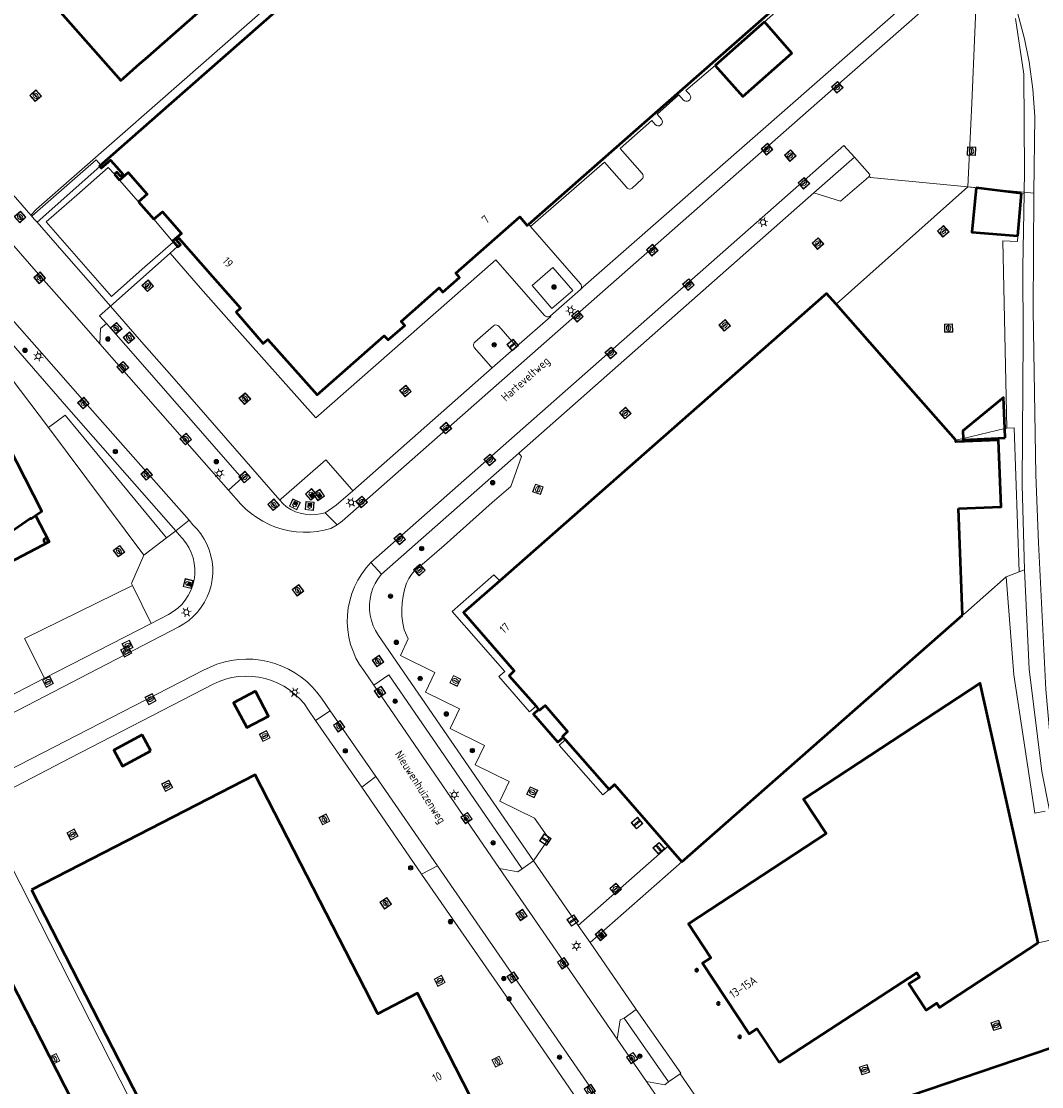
# Model space of a CAD drawing. Header units: metres. Extents: x 94279 to 96109, y 461866 to 463040.
# Tile 10 of 175: x 94689 to 94812, y 462131 to 462260. Entities that reach past the tile are written whole.
import ezdxf
from ezdxf.enums import TextEntityAlignment as Align

# ---------------------------------------------------------------- set-up
doc = ezdxf.new("R2010")
doc.units = ezdxf.units.M
doc.layers.get('0').update_dxf_attribs({"linetype": 'CONTINUOUS'})
for name, color, linetype, lineweight in [('B_BEBOUWINGSGRENS_0', 132, 'CONTINUOUS', 50), ('B_LUIFEL_1', 132, 'CONTINUOUS', 50), ('B_OVERBOUWLIJN_LIJN_1', 132, 'CONTINUOUS', 50), ('G_GRENS_ALGEMEEN_0', 251, 'CONTINUOUS', 13), ('Q_BOOM_0', 251, 'CONTINUOUS', 13), ('Q_BRANDKRAAN_0', 251, 'CONTINUOUS', 13), ('Q_GASPUT_0', 251, 'CONTINUOUS', 13), ('Q_INSPECTIE_OF_RIOOLPUT_0', 251, 'CONTINUOUS', 13), ('Q_KOLK_0', 251, 'CONTINUOUS', 13), ('Q_LICHTMAST_0', 251, 'CONTINUOUS', 13), ('Q_PAAL_ALGEMEEN_0', 251, 'CONTINUOUS', 13), ('Q_RECLAMEZUIL_0', 251, 'CONTINUOUS', 13), ('Q_VERKEERSBORDPAAL_0', 251, 'CONTINUOUS', 13), ('Q_VLAGGENMAST_0', 251, 'CONTINUOUS', 13), ('Q_WATERLEIDINGPUT_0', 251, 'CONTINUOUS', 13), ('T_CULTUURGRENS_0', 251, 'CONTINUOUS', 13), ('T_HEK_0', 251, 'CONTINUOUS', 13), ('T_HEK_LIJN_0', 251, 'CONTINUOUS', 13), ('T_MUUR_30CM_0', 251, 'CONTINUOUS', 13), ('T_WALBESCHERMING_0', 251, 'CONTINUOUS', 13), ('V_WEGGRENS_0', 251, 'CONTINUOUS', 13), ('W_WATERGRENS_0', 251, 'CONTINUOUS', 13), ('Z_GBKN_HUISNUMMER_0', 251, 'CONTINUOUS', 13), ('Z_STRAATNAAM_0', 251, 'CONTINUOUS', 13)]:
    doc.layers.add(name, color=color, linetype=linetype, lineweight=lineweight)
doc.styles.get("Standard").update_dxf_attribs({"font": 'isocp.shx'})

# ---------------------------------------------------------------- blocks, each defined once
blk = doc.blocks.new('Q_VERKEERSBORDPAAL')
for points in [[(-0.5, 0.5), (0.5, 0.5), (0.5, -0.5), (-0.5, -0.5)], [(-0.08, 0.33), (0.07, 0.33), (0.07, -0.33), (-0.08, -0.33)]]:
    blk.add_lwpolyline(points, close=True)
blk.add_lwpolyline([(-0.44, 0.46), (0.44, 0.46, -0.414214), (0.46, 0.44), (0.46, -0.44, -0.414214), (0.44, -0.46), (-0.44, -0.46, -0.414214), (-0.46, -0.44), (-0.46, 0.44), (-0.46, 0.44), (-0.46, 0.45), (-0.46, 0.45), (-0.46, 0.45), (-0.46, 0.45), (-0.46, 0.45), (-0.46, 0.45), (-0.46, 0.46), (-0.46, 0.46), (-0.46, 0.46), (-0.45, 0.46), (-0.45, 0.46), (-0.45, 0.46), (-0.45, 0.46), (-0.45, 0.46), (-0.45, 0.46), (-0.44, 0.46), (-0.44, 0.46)], format="xyb")
blk = doc.blocks.new('Q_LICHTMAST')
for points in [[(-0.26, 0.15), (-0.52, 0.3)], [(0, 0.3), (0, 0.6)], [(0.26, 0.15), (0.52, 0.3)], [(-0.26, -0.15), (-0.52, -0.3)], [(0, -0.3), (0, -0.6)], [(0.26, -0.15), (0.52, -0.3)]]:
    blk.add_lwpolyline(points)
blk.add_circle((0, 0), 0.3)
blk = doc.blocks.new('Q_VLAGGENMAST')
for points in [[(-0.5, 0.5), (0.5, 0.5), (0.5, -0.5), (-0.5, -0.5)], [(-0.08, 0.33), (0.07, 0.33), (0.07, -0.33), (-0.08, -0.33)]]:
    blk.add_lwpolyline(points, close=True)
blk.add_lwpolyline([(-0.44, 0.46), (0.44, 0.46, -0.414214), (0.46, 0.44), (0.46, -0.44, -0.414214), (0.44, -0.46), (-0.44, -0.46, -0.414214), (-0.46, -0.44), (-0.46, 0.44), (-0.46, 0.44), (-0.46, 0.45), (-0.46, 0.45), (-0.46, 0.45), (-0.46, 0.45), (-0.46, 0.45), (-0.46, 0.45), (-0.46, 0.46), (-0.46, 0.46), (-0.46, 0.46), (-0.45, 0.46), (-0.45, 0.46), (-0.45, 0.46), (-0.45, 0.46), (-0.45, 0.46), (-0.45, 0.46), (-0.44, 0.46), (-0.44, 0.46)], format="xyb")
blk = doc.blocks.new('Q_PAAL_ALGEMEEN')
for points in [[(-0.5, 0.5), (0.5, 0.5), (0.5, -0.5), (-0.5, -0.5)], [(-0.08, 0.33), (0.07, 0.33), (0.07, -0.33), (-0.08, -0.33)]]:
    blk.add_lwpolyline(points, close=True)
blk.add_lwpolyline([(-0.44, 0.46), (0.44, 0.46, -0.414214), (0.46, 0.44), (0.46, -0.44, -0.414214), (0.44, -0.46), (-0.44, -0.46, -0.414214), (-0.46, -0.44), (-0.46, 0.44), (-0.46, 0.44), (-0.46, 0.45), (-0.46, 0.45), (-0.46, 0.45), (-0.46, 0.45), (-0.46, 0.45), (-0.46, 0.45), (-0.46, 0.46), (-0.46, 0.46), (-0.46, 0.46), (-0.45, 0.46), (-0.45, 0.46), (-0.45, 0.46), (-0.45, 0.46), (-0.45, 0.46), (-0.45, 0.46), (-0.44, 0.46), (-0.44, 0.46)], format="xyb")
blk = doc.blocks.new('Q_KOLK')
blk.add_lwpolyline([(-0.5, 0.5), (0.5, 0.5), (0.5, -0.5), (-0.5, -0.5)], close=True)
for points in [[(-0.44, 0.46), (0.44, 0.46, -0.414214), (0.46, 0.44), (0.46, -0.44, -0.414214), (0.44, -0.46), (-0.44, -0.46, -0.414214), (-0.46, -0.44), (-0.46, 0.44, -0.414214), (-0.44, 0.46)], [(-0.34, 0.1, 0.380426), (-0.28, -0.18)], [(-0.01, 0.27, 0.240218), (-0.34, 0.1)], [(-0.19, 0.04, 0.853344), (-0.19, -0.03)], [(0.33, 0.11, 0.240191), (-0.01, 0.27)], [(0.18, -0.03, 0.849746), (0.18, 0.04)], [(0.27, -0.18, 0.380426), (0.33, 0.11)], [(-0.28, -0.18, 0.148452), (0.01, -0.26)], [(0.01, -0.26, 0.131742), (0.27, -0.18)]]:
    blk.add_lwpolyline(points, format="xyb")
for points in [[(-0.19, 0.04), (0.18, 0.04)], [(0.18, -0.03), (-0.19, -0.03)]]:
    blk.add_lwpolyline(points)
blk = doc.blocks.new('Q_INSPECTIE_OF_RIOOLPUT')
blk.add_lwpolyline([(-0.5, 0.5), (0.5, 0.5), (0.5, -0.5), (-0.5, -0.5)], close=True)
for points in [[(-0.44, 0.46), (0.44, 0.46, -0.414214), (0.46, 0.44), (0.46, -0.44, -0.414214), (0.44, -0.46), (-0.44, -0.46, -0.414214), (-0.46, -0.44), (-0.46, 0.44), (-0.46, 0.44), (-0.46, 0.45), (-0.46, 0.45), (-0.46, 0.45), (-0.46, 0.45), (-0.46, 0.45), (-0.46, 0.45), (-0.46, 0.46), (-0.46, 0.46), (-0.46, 0.46), (-0.45, 0.46), (-0.45, 0.46), (-0.45, 0.46), (-0.45, 0.46), (-0.45, 0.46), (-0.45, 0.46), (-0.44, 0.46), (-0.44, 0.46)], [(-0.34, 0.1, 0.380426), (-0.28, -0.18)], [(-0.01, 0.27, 0.240218), (-0.34, 0.1)], [(-0.19, 0.04, 0.853344), (-0.19, -0.03)], [(0.33, 0.11, 0.240191), (-0.01, 0.27)], [(0.18, -0.03, 0.849746), (0.18, 0.04)], [(0.27, -0.18, 0.380426), (0.33, 0.11)], [(-0.28, -0.18, 0.148452), (0.01, -0.26)], [(0.01, -0.26, 0.131742), (0.27, -0.18)]]:
    blk.add_lwpolyline(points, format="xyb")
for points in [[(-0.19, 0.04), (0.18, 0.04)], [(0.18, -0.03), (-0.19, -0.03)]]:
    blk.add_lwpolyline(points)
blk = doc.blocks.new('Q_GASPUT')
blk.add_lwpolyline([(-0.5, 0.5), (0.5, 0.5), (0.5, -0.5), (-0.5, -0.5)], close=True)
for points in [[(-0.44, 0.46), (0.44, 0.46, -0.414214), (0.46, 0.44), (0.46, -0.44, -0.414214), (0.44, -0.46), (-0.44, -0.46, -0.414214), (-0.46, -0.44), (-0.46, 0.44), (-0.46, 0.44), (-0.46, 0.45), (-0.46, 0.45), (-0.46, 0.45), (-0.46, 0.45), (-0.46, 0.45), (-0.46, 0.45), (-0.46, 0.46), (-0.46, 0.46), (-0.46, 0.46), (-0.45, 0.46), (-0.45, 0.46), (-0.45, 0.46), (-0.45, 0.46), (-0.45, 0.46), (-0.45, 0.46), (-0.44, 0.46), (-0.44, 0.46)], [(-0.34, 0.1, 0.380426), (-0.28, -0.18)], [(-0.01, 0.27, 0.240218), (-0.34, 0.1)], [(-0.19, 0.04, 0.853344), (-0.19, -0.03)], [(0.33, 0.11, 0.240191), (-0.01, 0.27)], [(0.18, -0.03, 0.849746), (0.18, 0.04)], [(0.27, -0.18, 0.380426), (0.33, 0.11)], [(-0.28, -0.18, 0.148452), (0.01, -0.26)], [(0.01, -0.26, 0.131742), (0.27, -0.18)]]:
    blk.add_lwpolyline(points, format="xyb")
for points in [[(-0.19, 0.04), (0.18, 0.04)], [(0.18, -0.03), (-0.19, -0.03)]]:
    blk.add_lwpolyline(points)
blk = doc.blocks.new('Q_WATERLEIDINGPUT')
blk.add_lwpolyline([(-0.5, 0.5), (0.5, 0.5), (0.5, -0.5), (-0.5, -0.5)], close=True)
for points in [[(-0.44, 0.46), (0.44, 0.46, -0.414214), (0.46, 0.44), (0.46, -0.44, -0.414214), (0.44, -0.46), (-0.44, -0.46, -0.414214), (-0.46, -0.44), (-0.46, 0.44), (-0.46, 0.44), (-0.46, 0.45), (-0.46, 0.45), (-0.46, 0.45), (-0.46, 0.45), (-0.46, 0.45), (-0.46, 0.45), (-0.46, 0.46), (-0.46, 0.46), (-0.46, 0.46), (-0.45, 0.46), (-0.45, 0.46), (-0.45, 0.46), (-0.45, 0.46), (-0.45, 0.46), (-0.45, 0.46), (-0.44, 0.46), (-0.44, 0.46)], [(-0.34, 0.1, 0.380426), (-0.28, -0.18)], [(-0.01, 0.27, 0.240218), (-0.34, 0.1)], [(-0.19, 0.04, 0.853344), (-0.19, -0.03)], [(0.33, 0.11, 0.240191), (-0.01, 0.27)], [(0.18, -0.03, 0.849746), (0.18, 0.04)], [(0.27, -0.18, 0.380426), (0.33, 0.11)], [(-0.28, -0.18, 0.148452), (0.01, -0.26)], [(0.01, -0.26, 0.131742), (0.27, -0.18)]]:
    blk.add_lwpolyline(points, format="xyb")
for points in [[(-0.19, 0.04), (0.18, 0.04)], [(0.18, -0.03), (-0.19, -0.03)]]:
    blk.add_lwpolyline(points)
blk = doc.blocks.new('Q_BRANDKRAAN')
blk.add_lwpolyline([(-0.5, 0.5), (0.5, 0.5), (0.5, -0.5), (-0.5, -0.5)], close=True)
for points in [[(-0.44, 0.46), (0.44, 0.46, -0.414214), (0.46, 0.44), (0.46, -0.44, -0.414214), (0.44, -0.46), (-0.44, -0.46, -0.414214), (-0.46, -0.44), (-0.46, 0.44), (-0.46, 0.44), (-0.46, 0.45), (-0.46, 0.45), (-0.46, 0.45), (-0.46, 0.45), (-0.46, 0.45), (-0.46, 0.45), (-0.46, 0.46), (-0.46, 0.46), (-0.46, 0.46), (-0.45, 0.46), (-0.45, 0.46), (-0.45, 0.46), (-0.45, 0.46), (-0.45, 0.46), (-0.45, 0.46), (-0.44, 0.46), (-0.44, 0.46)], [(-0.34, 0.1, 0.380426), (-0.28, -0.18)], [(-0.01, 0.27, 0.240218), (-0.34, 0.1)], [(-0.19, 0.04, 0.853344), (-0.19, -0.03)], [(0.33, 0.11, 0.240191), (-0.01, 0.27)], [(0.18, -0.03, 0.849746), (0.18, 0.04)], [(0.27, -0.18, 0.380426), (0.33, 0.11)], [(-0.28, -0.18, 0.148452), (0.01, -0.26)], [(0.01, -0.26, 0.131742), (0.27, -0.18)]]:
    blk.add_lwpolyline(points, format="xyb")
for points in [[(-0.19, 0.04), (0.18, 0.04)], [(0.18, -0.03), (-0.19, -0.03)]]:
    blk.add_lwpolyline(points)
blk = doc.blocks.new('Q_RECLAMEZUIL')
blk.add_lwpolyline([(-0.5, 0.5), (0.5, 0.5), (0.5, -0.5), (-0.5, -0.5)], close=True)
for points in [[(-0.44, 0.46), (0.44, 0.46, -0.414214), (0.46, 0.44), (0.46, -0.44, -0.414214), (0.44, -0.46), (-0.44, -0.46, -0.414214), (-0.46, -0.44), (-0.46, 0.44), (-0.46, 0.44), (-0.46, 0.45), (-0.46, 0.45), (-0.46, 0.45), (-0.46, 0.45), (-0.46, 0.45), (-0.46, 0.45), (-0.46, 0.46), (-0.46, 0.46), (-0.46, 0.46), (-0.45, 0.46), (-0.45, 0.46), (-0.45, 0.46), (-0.45, 0.46), (-0.45, 0.46), (-0.45, 0.46), (-0.44, 0.46), (-0.44, 0.46)], [(-0.13, 0.05, 0.550274), (-0.13, -0.04)], [(0.13, -0.04, 0.506565), (0.13, 0.05)], [(-0.13, -0.14, 0.502509), (-0.13, -0.22)], [(0.13, -0.22, 0.554525), (0.13, -0.14)]]:
    blk.add_lwpolyline(points, format="xyb")
for points in [[(-0.23, 0.17), (0, 0.33), (0.22, 0.17)], [(0.22, 0.17), (0.22, -0.32), (-0.23, -0.32), (-0.23, 0.17)], [(-0.13, 0.05), (0.13, 0.05)], [(0.13, -0.04), (-0.13, -0.04)], [(-0.13, -0.14), (0.13, -0.14)], [(0.13, -0.22), (-0.13, -0.22)]]:
    blk.add_lwpolyline(points)
blk = doc.blocks.new('Q_BOOM')
for radius in [0.27, 0.18, 0.09]:
    blk.add_circle((0, 0), radius)

msp = doc.modelspace()

# ---------------------------------------------------------------- linework, layer by layer
at = {"layer": 'B_BEBOUWINGSGRENS_0'}
for p, q in [((94778.54, 462259.83), (94772.6, 462254.54)), ((94700.11, 462241.43), (94700.71, 462240.72)), ((94809.55, 462239.08), (94804.07, 462239.77)), ((94809.13, 462233.99), (94809.55, 462239.08)), ((94703.02, 462238.09), (94704.85, 462235.99)), ((94802.45, 462188.2), (94801.95, 462201.09)), ((94691.58, 462197.21), (94691.61, 462197.08)), ((94768.58, 462158.44), (94802.45, 462188.2)), ((94704.49, 462171.82), (94703.46, 462173.75)), ((94754.54, 462173.15), (94759.79, 462167.17)), ((94766.92, 462160.35), (94768.58, 462158.44)), ((94690.1, 462155.06), (94714.96, 462106.6)), ((94770.31, 462145.49), (94770.25, 462145.44)), ((94772.94, 462141.47), (94772.88, 462141.42)), ((94775.52, 462137.45), (94775.45, 462137.41)), ((94815.59, 462136.81), (94785.03, 462126.44))]:
    msp.add_line(p, q, dxfattribs=at)
for points in [[(94677.86, 462321.65), (94656.65, 462302.97), (94665.59, 462292.82), (94665.26, 462292.53), (94661.08, 462288.84), (94660.84, 462288.63), (94663.61, 462285.48), (94674.44, 462273.16), (94673.41, 462273.02), (94673.73, 462270.23), (94676.73, 462270.57), (94677.12, 462270.62), (94683.86, 462271.39), (94684.4, 462271.45), (94685.15, 462270.61), (94686.6, 462268.96), (94700.88, 462252.74), (94701.62, 462253.4), (94702.37, 462254.05), (94703.13, 462254.73), (94703.87, 462255.37), (94718.26, 462268.06)], [(94750.1, 462235.39), (94766.73, 462250), (94797.57, 462277.1), (94771.58, 462306.65), (94723.94, 462264.79)], [(94722.06, 462263.29), (94706.98, 462250), (94698.33, 462242.38), (94698.36, 462242.34)], [(94772.6, 462254.54), (94775.92, 462250.81), (94781.85, 462256.02), (94778.54, 462259.83)], [(94698.36, 462242.34), (94698.53, 462242.15), (94699.64, 462243.14), (94700.38, 462242.31), (94701.14, 462241.45), (94700.84, 462241.18), (94700.41, 462241.67), (94700.11, 462241.43)], [(94700.71, 462240.72), (94701.78, 462241.64), (94704.08, 462239.01), (94703.02, 462238.09)], [(94804.07, 462239.77), (94803.56, 462234.45), (94809.13, 462233.99)], [(94704.85, 462235.99), (94705.91, 462236.9), (94708.22, 462234.28), (94707.16, 462233.37), (94707.74, 462232.7)], [(94707.74, 462232.7), (94707.78, 462232.66), (94708.07, 462232.92), (94707.6, 462233.46), (94707.9, 462233.72), (94711.96, 462229.1), (94715.34, 462225.26), (94714.79, 462224.76), (94718.08, 462220.99), (94718.63, 462221.49), (94724.56, 462214.79), (94732.68, 462221.94), (94733.13, 462221.43), (94735.14, 462223.18), (94734.72, 462223.67), (94739.28, 462227.72), (94739.75, 462227.19), (94741.75, 462228.96), (94741.29, 462229.48), (94749.02, 462236.28), (94749.93, 462235.23), (94750.1, 462235.39)], [(94787.19, 462225.75), (94786.05, 462227.05), (94746.62, 462192.36)], [(94801.63, 462209.34), (94795.33, 462216.5), (94787.19, 462225.75)], [(94674.7, 462188), (94684.82, 462193.21), (94684.61, 462193.58), (94684.05, 462193.29), (94683.04, 462195.11), (94689.97, 462199.92), (94690.01, 462199.85), (94690.59, 462200.25), (94691.35, 462200.78), (94683.33, 462216.45)], [(94801.95, 462201.09), (94807.11, 462201.27), (94806.77, 462209.32), (94801.64, 462209.11), (94801.63, 462209.34)], [(94691.61, 462197.08), (94691.71, 462196.98), (94691.84, 462196.95), (94691.97, 462196.98), (94692.06, 462197.08), (94692.09, 462197.21), (94692.06, 462197.34), (94691.97, 462197.43), (94691.84, 462197.47), (94691.71, 462197.43), (94691.61, 462197.34), (94691.58, 462197.21)], [(94746.62, 462192.36), (94742.25, 462188.52), (94748.34, 462181.49), (94747.75, 462180.89), (94750.98, 462177.21)], [(94811.57, 462148.65), (94804.59, 462179.99), (94783.25, 462166.02), (94785.98, 462161.85), (94769.36, 462150.97), (94772.06, 462146.85), (94771.08, 462146.21), (94776.68, 462137.68), (94777.64, 462138.3), (94780.31, 462134.21)], [(94750.98, 462177.21), (94751.3, 462176.84), (94751.4, 462176.73), (94752.08, 462177.32), (94754.78, 462174.17), (94754.17, 462173.57), (94754.27, 462173.46), (94754.54, 462173.15)], [(94703.46, 462173.75), (94700.05, 462171.9), (94701.09, 462170), (94704.49, 462171.82)], [(94745.87, 462124.65), (94736.67, 462142.59), (94731.89, 462140.11), (94717.09, 462168.93), (94694.51, 462157.32), (94690.1, 462155.06)], [(94759.79, 462167.17), (94760.47, 462167.76), (94766.92, 462160.35)], [(94711.05, 462098.23), (94682.82, 462153.41), (94667.28, 462145.42), (94695.54, 462090.3)], [(94780.31, 462134.21), (94796.94, 462145.04), (94797.27, 462144.54), (94795.98, 462143.7), (94798.04, 462140.55), (94799.33, 462141.39), (94799.66, 462140.88), (94811.57, 462148.65)], [(94770.25, 462145.44), (94770.22, 462145.36), (94770.25, 462145.28), (94770.31, 462145.23), (94770.4, 462145.23), (94770.46, 462145.28), (94770.49, 462145.36), (94770.46, 462145.44), (94770.4, 462145.49), (94770.31, 462145.49)], [(94772.88, 462141.42), (94772.85, 462141.34), (94772.88, 462141.26), (94772.94, 462141.21), (94773.03, 462141.21), (94773.1, 462141.26), (94773.12, 462141.34), (94773.1, 462141.42), (94773.03, 462141.47), (94772.94, 462141.47)], [(94775.45, 462137.41), (94775.42, 462137.33), (94775.45, 462137.25), (94775.52, 462137.2), (94775.6, 462137.2), (94775.67, 462137.25), (94775.69, 462137.33), (94775.67, 462137.41), (94775.6, 462137.45), (94775.52, 462137.45)]]:
    msp.add_lwpolyline(points, dxfattribs=at)
at = {"layer": 'B_LUIFEL_1'}
msp.add_line((94807.59, 462209.62), (94807.55, 462210.72), dxfattribs=at)
for points in [[(94807.55, 462210.72), (94807.37, 462214.49), (94802.48, 462210.44), (94802.52, 462209.55)], [(94802.52, 462209.55), (94802.53, 462209.39), (94807.59, 462209.62)], [(94717.13, 462179.03), (94714.5, 462177.65), (94716.07, 462174.66), (94718.7, 462176.04), (94717.13, 462179.03)]]:
    msp.add_lwpolyline(points, dxfattribs=at)
at = {"layer": 'B_OVERBOUWLIJN_LIJN_1'}
for points in [[(94690.59, 462200.25), (94692.25, 462197.07), (94684.82, 462193.21)], [(94754.27, 462173.46), (94753.63, 462172.89), (94750.66, 462176.28), (94751.3, 462176.84)]]:
    msp.add_lwpolyline(points, dxfattribs=at)
at = {"layer": 'G_GRENS_ALGEMEEN_0'}
for p, q in [((94703.02, 462238.09), (94700.71, 462240.72)), ((94790.8, 462240.84), (94791.17, 462241.16)), ((94787.19, 462225.75), (94803.07, 462239.9)), ((94803.07, 462239.9), (94804.07, 462239.77)), ((94750.1, 462235.39), (94750.33, 462235.1)), ((94686.51, 462218.3), (94692.16, 462210.87)), ((94807.55, 462210.72), (94802.52, 462209.55)), ((94807.79, 462210.77), (94807.55, 462210.72)), ((94802.52, 462209.55), (94801.63, 462209.34)), ((94809.28, 462193.45), (94807.71, 462192.82)), ((94724.39, 462175.51), (94729.95, 462167.45)), ((94766.92, 462160.35), (94756.08, 462150.75)), ((94757.5, 462148.7), (94768.58, 462158.44))]:
    msp.add_line(p, q, dxfattribs=at)
for points in [[(94787.71, 462267.88), (94778.54, 462259.83)], [(94722.06, 462263.29), (94722, 462263.36), (94721.32, 462264.09), (94705.33, 462250), (94690.72, 462237.2), (94690.02, 462236.5)], [(94772.6, 462254.54), (94769.05, 462251.52), (94769.5, 462251.08), (94769.6, 462250.93), (94769.65, 462250.75), (94769.62, 462250.57), (94769.54, 462250.42), (94769.4, 462250.3), (94769.24, 462250.23), (94769.06, 462250.23), (94768.89, 462250.29), (94768.75, 462250.41), (94768.22, 462251.01), (94767.09, 462250), (94765.6, 462248.66), (94766.12, 462248.07), (94766.21, 462247.9), (94766.24, 462247.71), (94766.18, 462247.52), (94766.06, 462247.37), (94765.89, 462247.28), (94765.7, 462247.26), (94765.51, 462247.31), (94765.36, 462247.43), (94764.95, 462247.89), (94761.13, 462244.53), (94763.78, 462241.5), (94763.86, 462241.38), (94763.91, 462241.23), (94763.9, 462241.07), (94763.85, 462240.93), (94763.76, 462240.81), (94762.57, 462239.76), (94762.43, 462239.67), (94762.28, 462239.64), (94762.13, 462239.67), (94761.99, 462239.74), (94761.89, 462239.86), (94759.23, 462242.89), (94750.33, 462235.1)], [(94700.11, 462241.43), (94699.35, 462242.24), (94695.57, 462238.89), (94691.87, 462235.67), (94695.81, 462231.19), (94699.75, 462226.68), (94703.47, 462229.96), (94707.21, 462233.21), (94704.85, 462235.99)], [(94784.52, 462239.16), (94787.7, 462238.17), (94790.8, 462240.84)], [(94750.33, 462235.1), (94756.36, 462228.19), (94756.44, 462228.07), (94756.48, 462227.92), (94756.47, 462227.78), (94756.42, 462227.64), (94756.33, 462227.52)], [(94809.13, 462233.99), (94809.08, 462233.31), (94807.29, 462233.37), (94807.79, 462210.77)], [(94746.15, 462231.09), (94724.42, 462212.02), (94714.22, 462223.46), (94710.5, 462227.69), (94706.83, 462231.89)], [(94752.73, 462224.33), (94752.59, 462224.25), (94752.43, 462224.21), (94752.27, 462224.22), (94752.12, 462224.28), (94751.99, 462224.37), (94746.15, 462231.09)], [(94748.62, 462220.62), (94746.49, 462223.07), (94746.37, 462223.16), (94746.24, 462223.22), (94746.1, 462223.23), (94745.96, 462223.19), (94745.84, 462223.11), (94743.61, 462221.17), (94743.51, 462221.06), (94743.45, 462220.93), (94743.43, 462220.78), (94743.46, 462220.64), (94743.53, 462220.51), (94745.53, 462218.21), (94745.7, 462218.06)], [(94807.79, 462210.77), (94808.66, 462210.83), (94809.28, 462193.45)], [(94728.89, 462203.23), (94728.74, 462203.38), (94725.62, 462206.96), (94720.23, 462202.26), (94720.06, 462202.07)], [(94750.69, 462158.56), (94752.52, 462161.26), (94750.81, 462163.73), (94746.62, 462165.76), (94747.73, 462168.12), (94743.62, 462170.14), (94744.77, 462172.48), (94740.64, 462174.55), (94741.75, 462176.89), (94737.65, 462178.92), (94738.77, 462181.29), (94734.65, 462183.34), (94735.54, 462185.35), (94735.09, 462186.46), (94734.92, 462187.26), (94734.81, 462188.07), (94734.78, 462188.89), (94734.82, 462189.71), (94734.94, 462190.52), (94735.12, 462191.31), (94735.37, 462192.09), (94735.63, 462192.62), (94735.96, 462193.12), (94736.34, 462193.57), (94736.78, 462193.97), (94737.26, 462194.32), (94739.89, 462196.63), (94745.71, 462201.8), (94747.96, 462203.73), (94749.25, 462207.35), (94748.89, 462207.75)], [(94703.68, 462195.46), (94702.18, 462192.03), (94702.29, 462191.8)], [(94750.98, 462177.21), (94750.21, 462176.53), (94746.5, 462180.81), (94747.21, 462181.43), (94740.85, 462188.65), (94745.91, 462193.07), (94746.62, 462192.36)], [(94807.71, 462192.82), (94802.79, 462188.5), (94802.45, 462188.2)], [(94807.71, 462192.82), (94808.65, 462180.99), (94811.15, 462164.33), (94812.42, 462164.57)], [(94759.79, 462167.17), (94759.04, 462166.51), (94753.79, 462172.51), (94754.54, 462173.15)], [(94721.11, 462092.17), (94720.11, 462094.1), (94683.86, 462165.34)], [(94737.18, 462156.97), (94748.3, 462140.9), (94761.74, 462121.36)], [(94815.52, 462149.48), (94814.51, 462149.3), (94811.57, 462148.65)]]:
    msp.add_lwpolyline(points, dxfattribs=at)
at = {"layer": 'T_CULTUURGRENS_0'}
for p, q in [((94809.55, 462239.08), (94809.88, 462239.07)), ((94809.88, 462239.24), (94809.88, 462239.07)), ((94706.41, 462197.55), (94707.51, 462198.4)), ((94809.91, 462193.69), (94809.28, 462193.45))]:
    msp.add_line(p, q, dxfattribs=at)
for points in [[(94808.85, 462260.23), (94809.84, 462253.5), (94809.93, 462241.71), (94809.88, 462239.24)], [(94707.51, 462198.4), (94694.61, 462213.08), (94667.92, 462243.76)], [(94809.88, 462239.07), (94809.71, 462230.22), (94809.75, 462221.73), (94809.65, 462203.95), (94809.91, 462193.69)], [(94809.91, 462193.69), (94810.47, 462181.68), (94812.03, 462169.33), (94812.92, 462164.67)]]:
    msp.add_lwpolyline(points, dxfattribs=at)
at = {"layer": 'T_HEK_0'}
msp.add_line((94809.88, 462239.24), (94811.04, 462239.13), dxfattribs=at)
msp.add_lwpolyline([(94791.17, 462241.16), (94791.35, 462241.02), (94803.07, 462239.9)], dxfattribs=at)
at = {"layer": 'T_HEK_LIJN_0'}
msp.add_line((94803.07, 462239.9), (94809.88, 462239.24), dxfattribs=at)
msp.add_lwpolyline([(94698.49, 462242.52), (94697.93, 462243.16), (94690.17, 462236.42)], dxfattribs=at)
at = {"layer": 'T_MUUR_30CM_0'}
for p, q in [((94690.78, 462235.63), (94698.36, 462242.34)), ((94706.83, 462231.89), (94707.74, 462232.7)), ((94699.65, 462225.52), (94706.83, 462231.89))]:
    msp.add_line(p, q, dxfattribs=at)
at = {"layer": 'T_WALBESCHERMING_0'}
msp.add_lwpolyline([(94811.04, 462239.13), (94811.18, 462248.39), (94810.92, 462251.7), (94810.5, 462255), (94809.94, 462257.77), (94808.77, 462262.15), (94806.89, 462268.87)], dxfattribs=at)
at = {"layer": 'V_WEGGRENS_0'}
for p, q in [((94784.87, 462250), (94804.28, 462267.08)), ((94789.42, 462243.48), (94784.52, 462239.16)), ((94784.52, 462239.16), (94748.89, 462207.75)), ((94752.73, 462224.33), (94756.33, 462227.52)), ((94745.7, 462218.06), (94748.62, 462220.62)), ((94728.89, 462203.23), (94745.7, 462218.06)), ((94692.16, 462210.87), (94703.68, 462195.46)), ((94748.89, 462207.75), (94732.33, 462193.15)), ((94725.56, 462200.58), (94726.97, 462199.12)), ((94707.51, 462198.4), (94709.12, 462199.66)), ((94706.41, 462197.55), (94703.68, 462195.46)), ((94732.33, 462193.15), (94731.07, 462194.57)), ((94689.26, 462185.38), (94702.29, 462191.8)), ((94702.29, 462191.8), (94704.55, 462187.22)), ((94704.55, 462187.22), (94691.69, 462180.59)), ((94691.69, 462180.59), (94689.26, 462185.38)), ((94683.22, 462176.23), (94691.69, 462180.59)), ((94731.41, 462179.75), (94746.58, 462157.63)), ((94726.16, 462176.67), (94724.39, 462175.51)), ((94731.66, 462168.73), (94726.16, 462176.67)), ((94729.95, 462167.45), (94731.66, 462168.73)), ((94739.08, 462157.95), (94731.66, 462168.73)), ((94739.08, 462157.95), (94737.18, 462156.97)), ((94763.5, 462122.6), (94739.08, 462157.95)), ((94750.69, 462158.56), (94749.31, 462157.59)), ((94750.69, 462158.56), (94756.08, 462150.75)), ((94746.58, 462157.63), (94760.76, 462137.05)), ((94756.08, 462150.75), (94757.5, 462148.7)), ((94757.5, 462148.7), (94763.08, 462140.62)), ((94763.08, 462140.62), (94761.63, 462139.59)), ((94766.97, 462131.9), (94761.63, 462139.59)), ((94760.76, 462137.05), (94764.33, 462131.92)), ((94766.97, 462131.9), (94768.37, 462132.86)), ((94768.37, 462132.86), (94771.6, 462128.19)), ((94764.33, 462131.92), (94773.07, 462119.29))]:
    msp.add_line(p, q, dxfattribs=at)
for points in [[(94756.33, 462227.52), (94756.68, 462227.83), (94781.97, 462250), (94803.91, 462269.32)], [(94804.28, 462267.08), (94803.58, 462250), (94803.07, 462239.9)], [(94726.97, 462199.12), (94727.61, 462199.56), (94758, 462226.33), (94784.87, 462250)], [(94731.07, 462194.57), (94788.12, 462244.91), (94789.42, 462243.48)], [(94791.17, 462241.16), (94791.27, 462241.38), (94789.42, 462243.48)], [(94686.6, 462240.39), (94688.46, 462238.28), (94690.02, 462236.5)], [(94682.77, 462238.71), (94687.42, 462233.42), (94691.24, 462229.04), (94694.74, 462225.1), (94698.37, 462220.95)], [(94690.02, 462236.5), (94690.47, 462235.98), (94690.78, 462235.63)], [(94690.78, 462235.63), (94694.32, 462231.59), (94696.96, 462228.61), (94699.65, 462225.52)], [(94755.42, 462227.4), (94753, 462230.18), (94750.52, 462227.98)], [(94750.52, 462227.98), (94752.9, 462225.22), (94755.42, 462227.4)], [(94699.16, 462223.41), (94698.77, 462223.86), (94698.33, 462224.35), (94699.65, 462225.52)], [(94699.65, 462225.52), (94703.38, 462221.21), (94707.04, 462217.04), (94720.06, 462202.07)], [(94709.12, 462199.66), (94696.53, 462213.93), (94691.34, 462219.84), (94687.44, 462224.24)], [(94748.62, 462220.62), (94752.78, 462224.24), (94752.73, 462224.33)], [(94699.16, 462223.41), (94698.43, 462222.82), (94698.37, 462220.95)], [(94713.86, 462203.3), (94715.5, 462204.75), (94702.65, 462219.42), (94699.16, 462223.41)], [(94698.37, 462220.95), (94700.97, 462217.98), (94713.86, 462203.3)], [(94692.16, 462210.87), (94694.18, 462212.34), (94706.41, 462197.55)], [(94720.37, 462198.59), (94719.56, 462198.85), (94718.77, 462199.16), (94718.01, 462199.54), (94717.29, 462199.98), (94716.6, 462200.48), (94715.95, 462201.02), (94715.35, 462201.62), (94713.86, 462203.3)], [(94725.56, 462200.58), (94726.88, 462201.47), (94728.89, 462203.23)], [(94720.06, 462202.07), (94720.42, 462201.68), (94720.89, 462201.3), (94721.41, 462200.97), (94721.96, 462200.7), (94722.54, 462200.51), (94723.14, 462200.38), (94723.75, 462200.32), (94724.36, 462200.34), (94724.97, 462200.43), (94725.56, 462200.58)], [(94711.9, 462192.5), (94711.97, 462193.23), (94711.97, 462193.95), (94711.89, 462194.68), (94711.75, 462195.39), (94711.54, 462196.08), (94711.27, 462196.76), (94710.93, 462197.4), (94710.53, 462198.01), (94710.08, 462198.58), (94709.57, 462199.1), (94709.12, 462199.66)], [(94720.37, 462198.59), (94721.2, 462198.4), (94722.04, 462198.28), (94722.88, 462198.23), (94723.73, 462198.24), (94724.58, 462198.32), (94725.42, 462198.47), (94726.24, 462198.68), (94726.97, 462199.12)], [(94704.55, 462187.22), (94706.64, 462188.3), (94707.21, 462188.64), (94707.75, 462189.04), (94708.23, 462189.51), (94708.66, 462190.03), (94709.03, 462190.59), (94709.33, 462191.19), (94709.57, 462191.82), (94709.73, 462192.47), (94709.81, 462193.13), (94709.82, 462193.8), (94709.75, 462194.47), (94709.61, 462195.13), (94709.39, 462195.76), (94709.11, 462196.37), (94708.75, 462196.94), (94708.34, 462197.47), (94707.87, 462197.95), (94707.51, 462198.4)], [(94728.23, 462188.21), (94728.32, 462189.09), (94728.5, 462189.96), (94728.75, 462190.82), (94729.08, 462191.64), (94729.48, 462192.44), (94729.95, 462193.2), (94730.48, 462193.91), (94731.07, 462194.57)], [(94732.33, 462193.15), (94731.93, 462192.62), (94731.59, 462192.05), (94731.31, 462191.45), (94731.11, 462190.83), (94730.97, 462190.18), (94730.9, 462189.52), (94730.9, 462188.86), (94730.98, 462188.2), (94731.12, 462187.56), (94731.34, 462186.93), (94731.62, 462186.34), (94731.96, 462185.77), (94750.69, 462158.56)], [(94684.1, 462174.51), (94707.87, 462186.8), (94708.49, 462187.16), (94709.09, 462187.58), (94709.63, 462188.06), (94710.13, 462188.59), (94710.58, 462189.16), (94710.97, 462189.77), (94711.3, 462190.42), (94711.57, 462191.09), (94711.77, 462191.79), (94711.9, 462192.5)], [(94731.41, 462179.75), (94730.2, 462181.52), (94729.7, 462182.26), (94729.26, 462183.03), (94728.9, 462183.85), (94728.61, 462184.69), (94728.4, 462185.55), (94728.26, 462186.43), (94728.21, 462187.32), (94728.23, 462188.21)], [(94718.61, 462182.61), (94717.74, 462182.78), (94716.86, 462182.88), (94715.97, 462182.9), (94715.08, 462182.85), (94714.2, 462182.73), (94713.33, 462182.54), (94712.48, 462182.28), (94711.66, 462181.95), (94710.86, 462181.56), (94655.3, 462153.02), (94648.88, 462149.68), (94598.22, 462123.68)], [(94726.16, 462176.67), (94725.09, 462178.21), (94724.55, 462178.92), (94723.96, 462179.58), (94723.31, 462180.19), (94722.62, 462180.75), (94721.88, 462181.25), (94721.11, 462181.69), (94720.3, 462182.07), (94719.47, 462182.37), (94718.61, 462182.61)], [(94724.39, 462175.51), (94723.47, 462176.88), (94722.99, 462177.53), (94722.45, 462178.14), (94721.86, 462178.69), (94721.22, 462179.19), (94720.54, 462179.63), (94719.83, 462180), (94719.08, 462180.31), (94718.31, 462180.55), (94717.52, 462180.72), (94716.72, 462180.81), (94715.91, 462180.84), (94715.1, 462180.79), (94714.3, 462180.67), (94713.52, 462180.47), (94712.75, 462180.21), (94712.02, 462179.88), (94694.81, 462171.01), (94688.25, 462167.59), (94683.86, 462165.34)], [(94749.31, 462157.59), (94733.22, 462180.99), (94731.41, 462179.75)], [(94737.18, 462156.97), (94735.76, 462159.02), (94729.95, 462167.45)], [(94746.58, 462157.63), (94748.77, 462157.25), (94749.31, 462157.59)], [(94763.08, 462140.62), (94768.45, 462132.92), (94768.37, 462132.86)], [(94761.63, 462139.59), (94761.15, 462139.37), (94760.76, 462137.05)], [(94764.33, 462131.92), (94766.53, 462131.54), (94766.97, 462131.9)]]:
    msp.add_lwpolyline(points, dxfattribs=at)
at = {"layer": 'W_WATERGRENS_0'}
msp.add_lwpolyline([(94823.11, 462128.93), (94820.88, 462136.37), (94817.79, 462147.5), (94815.88, 462154.93), (94814.33, 462163.23), (94813.17, 462171.58), (94812.48, 462179.23), (94811.62, 462196.92), (94811.29, 462205.13), (94810.95, 462224.99), (94811.04, 462239.13)], dxfattribs=at)

# ---------------------------------------------------------------- block references
at = {"layer": 'Q_BOOM_0'}
for p, rotation in [((94753.15, 462227.81), 131.0589646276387), ((94699.33, 462221.54), 88.09494143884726), ((94745.94, 462220.84), 40.95247556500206), ((94689.32, 462220.17), 131.0187940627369), ((94700.23, 462207.96), 131.3260319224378), ((94712.41, 462206.73), 131.2008449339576), ((94745.75, 462204.2), 41.39826095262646), ((94737.19, 462196.25), 41.39826095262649), ((94733.42, 462190.5), 82.05814179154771), ((94734.13, 462184.93), 66.127453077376), ((94737, 462180.57), 124.5333557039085), ((94733.98, 462177.82), 124.4527335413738), ((94740.16, 462176.28), 64.62225613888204), ((94727.97, 462171.83), 124.6314932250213), ((94743.3, 462171.87), 63.83774173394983), ((94745.8, 462160.73), 124.4527335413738), ((94735.86, 462157.72), 124.6052983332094), ((94740.66, 462151.22), 124.6890322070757), ((94747.09, 462144.35), 124.6890322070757), ((94747.73, 462141.91), 124.6890322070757), ((94753.82, 462134.86), 124.6322293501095), ((94763.5, 462134.99), 124.854589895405)]:
    msp.add_blockref('Q_BOOM', p, dxfattribs=dict(at, rotation=rotation))
at = {"layer": 'Q_BRANDKRAAN_0', "rotation": 41.46177426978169}
msp.add_blockref('Q_BRANDKRAAN', (94715.82, 462204.87), dxfattribs=at)
at = {"layer": 'Q_GASPUT_0', "rotation": 130.9143832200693}
msp.add_blockref('Q_GASPUT', (94701.87, 462221.69), dxfattribs=at)
at = {"layer": 'Q_INSPECTIE_OF_RIOOLPUT_0'}
for p, rotation in [((94781.66, 462243.68), 41.3796875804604), ((94722.25, 462191.21), 127.1066193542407), ((94749.23, 462152.02), 124.5668455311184)]:
    msp.add_blockref('Q_INSPECTIE_OF_RIOOLPUT', p, dxfattribs=dict(at, rotation=rotation))
at = {"layer": 'Q_KOLK_0'}
for p, rotation in [((94787.33, 462251.92), 41.34079120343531), ((94690.6, 462250.9), 131.3679996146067), ((94778.85, 462244.45), 41.3796875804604), ((94803.53, 462244.2), 87.1271293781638), ((94783.3, 462240.33), 41.42652241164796), ((94800.11, 462234.53), 41.69283087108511), ((94784.99, 462233.06), 41.3990791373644), ((94765, 462232.26), 41.3796875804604), ((94691.1, 462228.92), 131.1655352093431), ((94704.13, 462227.96), 41.58989259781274), ((94769.37, 462228.11), 41.42652241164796), ((94755.98, 462224.29), 41.37929881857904), ((94773.74, 462223.18), 41.3990791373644), ((94800.76, 462222.86), 91.26767935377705), ((94760.01, 462219.86), 41.42652241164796), ((94701.13, 462218.13), 131.2336761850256), ((94735.23, 462215.26), 41.25808347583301), ((94696.38, 462213.8), 131.4357511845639), ((94715.85, 462214.34), 131.7117888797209), ((94761.75, 462212.6), 41.3990791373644), ((94740.1, 462210.78), 41.37929881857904), ((94708.72, 462209.46), 131.2604154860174), ((94745.41, 462206.95), 41.42652241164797), ((94704, 462205.19), 131.4357511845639), ((94751.21, 462203.4), 70.37224910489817), ((94729.94, 462201.88), 41.37929881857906), ((94734.54, 462197.4), 41.42652241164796), ((94700.66, 462195.93), 126.7781978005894), ((94736.92, 462193.66), 42.67662455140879), ((94701.54, 462183.83), 27.33327878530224), ((94741.25, 462180.27), 153.5574588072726), ((94704.47, 462178.08), 27.1923371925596), ((94732.15, 462178.93), 124.4527335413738), ((94727.23, 462174.8), 124.7518325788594), ((94718.25, 462173.62), 27.73066732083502), ((94706.48, 462167.62), 27.19380697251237), ((94750.52, 462166.84), 154.1504208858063), ((94742.59, 462163.72), 124.4527335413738), ((94725.45, 462163.56), 117.1867237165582), ((94695.05, 462161.74), 27.19380697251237), ((94760.58, 462155.17), 41.52770761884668), ((94732.84, 462153.44), 124.6890322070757), ((94754.25, 462146.19), 124.5668455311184), ((94748.17, 462144.48), 124.6322293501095), ((94739.36, 462144.08), 27.46952095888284), ((94806.5, 462138.7), 18.74374229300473), ((94692.87, 462134.65), 117.0975429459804), ((94746.32, 462134.33), 117.1547389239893), ((94762.58, 462134.75), 124.854589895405), ((94790.61, 462133.36), 18.74374229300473), ((94757.47, 462130.91), 124.6322293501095)]:
    msp.add_blockref('Q_KOLK', p, dxfattribs=dict(at, rotation=rotation))
at = {"layer": 'Q_LICHTMAST_0'}
for p, rotation in [((94778.38, 462235.63), 41.42652241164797), ((94755.16, 462225), 41.37929881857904), ((94690.94, 462219.46), 131.2366415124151), ((94712.77, 462205.3), 131.2604154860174), ((94728.67, 462201.81), 41.14965181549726), ((94708.79, 462188.56), 41.08938019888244), ((94721.86, 462178.87), 142.0379407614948), ((94741.12, 462166.53), 124.4527335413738), ((94755.86, 462148.3), 124.6066199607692)]:
    msp.add_blockref('Q_LICHTMAST', p, dxfattribs=dict(at, rotation=rotation))
at = {"layer": 'Q_PAAL_ALGEMEEN_0'}
for p, rotation in [((94763.16, 462163.11), 131.0312736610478), ((94765.8, 462160.08), 41.52770761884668), ((94755.41, 462151.36), 124.6282973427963)]:
    msp.add_blockref('Q_PAAL_ALGEMEEN', p, dxfattribs=dict(at, rotation=rotation))
at = {"layer": 'Q_RECLAMEZUIL_0'}
for p, rotation in [((94723.86, 462202.78), 41.05481377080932), ((94724.78, 462202.72), 33.87039986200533), ((94721.89, 462201.58), 154.3556198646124), ((94723.67, 462201.4), 174.7632988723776), ((94709.01, 462192.02), 76.21214708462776), ((94709.02, 462192.02), 76.21214708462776), ((94758.82, 462149.63), 41.32107628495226)]:
    msp.add_blockref('Q_RECLAMEZUIL', p, dxfattribs=dict(at, rotation=rotation))
at = {"layer": 'Q_VERKEERSBORDPAAL_0', "rotation": 131.1478075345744}
msp.add_blockref('Q_VERKEERSBORDPAAL', (94748.17, 462220.82), dxfattribs=at)
at = {"layer": 'Q_VLAGGENMAST_0', "rotation": 55.90099681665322}
msp.add_blockref('Q_VLAGGENMAST', (94752.1, 462161.11), dxfattribs=at)
at = {"layer": 'Q_WATERLEIDINGPUT_0'}
for p, rotation in [((94688.73, 462236.27), 131.2611673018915), ((94700.33, 462222.83), 131.155381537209), ((94719.31, 462201.53), 131.035425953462), ((94701.7, 462184.53), 27.33327878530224), ((94731.91, 462182.67), 124.5333557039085), ((94692.09, 462180.16), 27.26471752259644)]:
    msp.add_blockref('Q_WATERLEIDINGPUT', p, dxfattribs=dict(at, rotation=rotation))

# ---------------------------------------------------------------- texts
at = {"layer": 'Z_GBKN_HUISNUMMER_0'}
for s, rotation, p in [('7', 41.3, (94744.89, 462235.98)), ('19', 311.3, (94713.8, 462230.8)), ('17', 40.9, (94747.19, 462186.64)), ('13-15A', 33.2, (94775.97, 462143.32)), ('10', 27.2, (94739.05, 462132.48))]:
    msp.add_text(s, height=1, rotation=rotation, dxfattribs=at).set_placement(p, align=Align.MIDDLE)
at = {"layer": 'Z_STRAATNAAM_0', "linetype": 'Continuous'}
for s, rotation, p in [('Harteveltweg', 41.5146, (94749.81, 462216.61)), ('Nieuwenhuizenweg', 302.494, (94736.91, 462167.39))]:
    msp.add_text(s, height=1, rotation=rotation, dxfattribs=at).set_placement(p, align=Align.MIDDLE)

doc.saveas('drawing.dxf')
